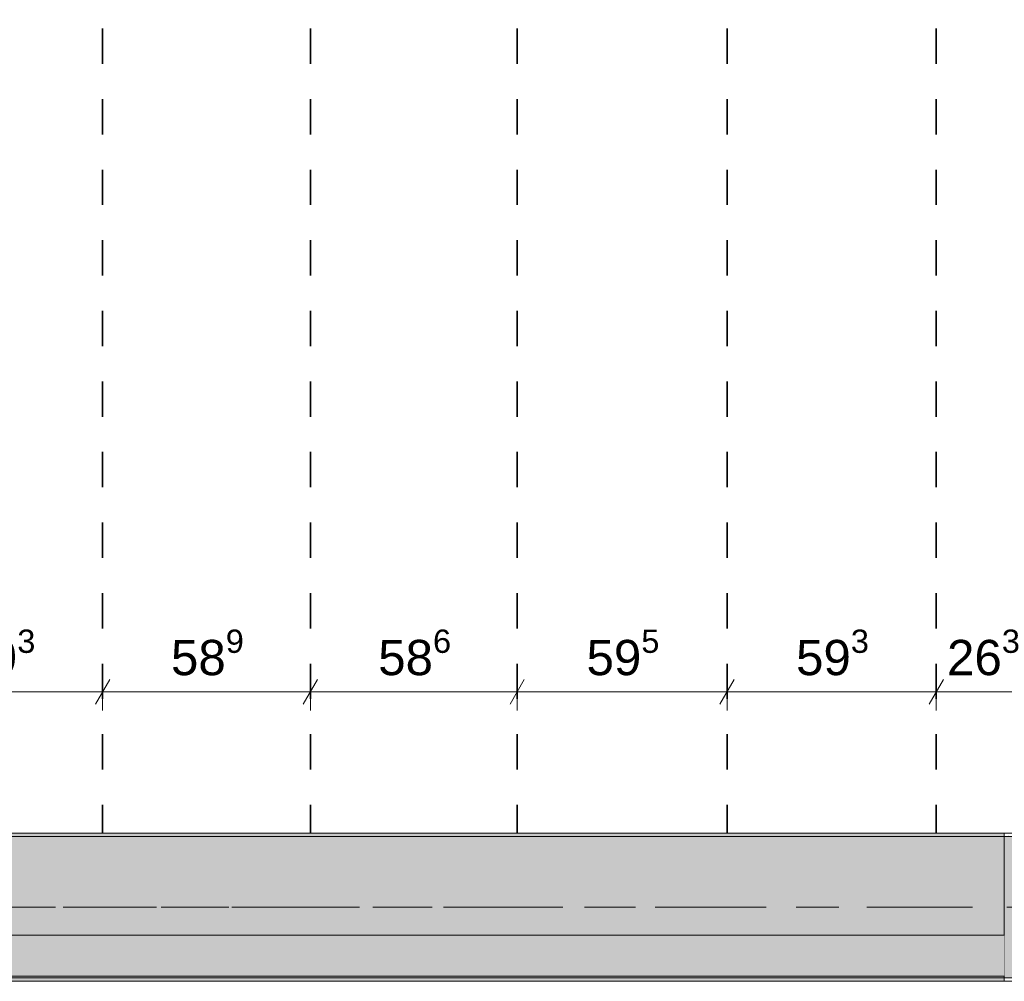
# Model space of a CAD drawing. Header units: metres. Extents: x -3.6 to 84.5, y -11 to 16.8.
# Tile 162 of 228: x 44.4 to 47.2, y 8.1 to 10.8. Entities that reach past the tile are written whole.
import ezdxf

# ---------------------------------------------------------------- set-up
doc = ezdxf.new("R2010")
doc.units = ezdxf.units.M
doc.header["$MEASUREMENT"] = 0
for name, pattern in [('Achse', [0.2, 0.1, -0.05, 0, -0.05]), ('Strichlinie doppelt', [0.546806, 0.264583, -0.105833, 0.070556, -0.105833]), ('Wipeout_Contour', [1, 0, -1])]:
    doc.linetypes.add(name, pattern=pattern)
for name, color, linetype in [('155 - Bemaßung_ Beschriftung.Ausbau - Deckenelemente', 7, 'Continuous'), ('451 - Universal.Achsen Raster', 7, 'Continuous'), ('605 - Struktur.Wand Innen', 7, 'Continuous'), ('607 - Struktur.Stütze', 7, 'Continuous'), ('608 - Struktur.Träger', 7, 'Continuous')]:
    doc.layers.add(name, color=color, linetype=linetype)
doc.styles.add('ERSTELLTER_STIL_2', font='txt')
doc.dimstyles.new('ERSTELLTER_STIL__1', dxfattribs={"dimtxt": 0.1, "dimasz": 0.0532, "dimexe": 0.18, "dimexo": 0.0625, "dimgap": 0, "dimtad": 1, "dimtih": 1, "dimtoh": 1, "dimzin": 0, "dimdsep": 46, "dimtxsty": 'ERSTELLTER_STIL_2', "dimblk": 'ARROWHEAD_2', "dimblk1": 'ARROWHEAD_2', "dimblk2": 'ARROWHEAD_2', "dimcen": 0.09, "dimse1": 1, "dimse2": 1, "dimclrd": 7, "dimclre": 7, "dimclrt": 7, "dimazin": 0, "dimtfac": 1, "dimtdec": 4, "dimtmove": 0, "dimatfit": 3, "dimfxl": 1, "dimtolj": 1, "dimtzin": 0, "dimarcsym": 0})
pattern_1 = [(45, (0, 0), (-0.01767767, 0.01767767), [0, -0.025])]

# ---------------------------------------------------------------- blocks, each defined once
blk = doc.blocks.new('*D146')
at = {"layer": '155 - Bemaßung_ Beschriftung.Ausbau - Deckenelemente', "color": 7, "linetype": 'Continuous', "lineweight": 5}
for p, q in [((44.021, 8.8575), (44.021, 8.9625)), ((44.614, 8.8575), (44.614, 8.9625)), ((44.0412, 8.945), (44.0008, 8.875)), ((44.6342, 8.945), (44.5938, 8.875)), ((43.9868, 8.91), (44.021, 8.91)), ((44.021, 8.91), (44.614, 8.91))]:
    blk.add_line(p, q, dxfattribs=at)
at = {"layer": '155 - Bemaßung_ Beschriftung.Ausbau - Deckenelemente', "color": 7, "lineweight": 5, "insert": (44.2166, 8.9283), "char_height": 0.1, "attachment_point": 7, "style": 'ERSTELLTER_STIL_2'}
blk.add_mtext('\\A1;{\\pql;\\fArial|b0|i0|c0|p38;59\\fArial|b0|i0|c0|p38;\\A1{\\H.66x;\\S3^  ;}}', dxfattribs=at)
blk = doc.blocks.new('ARROWHEAD_2')
at = {"color": 0, "linetype": 'Continuous', "lineweight": 0}
for p, q in [((-0.378, -0.655), (0.378, 0.655)), ((0, 0), (-1, 0))]:
    blk.add_line(p, q, dxfattribs=at)
blk = doc.blocks.new('*D147')
at = {"layer": '155 - Bemaßung_ Beschriftung.Ausbau - Deckenelemente', "color": 7, "linetype": 'Continuous', "lineweight": 5}
for p, q in [((44.614, 8.8575), (44.614, 8.9625)), ((45.203, 8.8575), (45.203, 8.9625)), ((44.6342, 8.945), (44.5938, 8.875)), ((45.2232, 8.945), (45.1828, 8.875)), ((44.614, 8.91), (45.203, 8.91))]:
    blk.add_line(p, q, dxfattribs=at)
at = {"layer": '155 - Bemaßung_ Beschriftung.Ausbau - Deckenelemente', "color": 7, "lineweight": 5, "insert": (44.8076, 8.9283), "char_height": 0.1, "attachment_point": 7, "style": 'ERSTELLTER_STIL_2'}
blk.add_mtext('\\A1;{\\pql;\\fArial|b0|i0|c0|p38;58\\fArial|b0|i0|c0|p38;\\A1{\\H.66x;\\S9^  ;}}', dxfattribs=at)
blk = doc.blocks.new('*D148')
at = {"layer": '155 - Bemaßung_ Beschriftung.Ausbau - Deckenelemente', "color": 7, "linetype": 'Continuous', "lineweight": 5}
for p, q in [((45.203, 8.8575), (45.203, 8.9625)), ((45.789, 8.8575), (45.789, 8.9625)), ((45.2232, 8.945), (45.1828, 8.875)), ((45.8092, 8.945), (45.7688, 8.875)), ((45.203, 8.91), (45.789, 8.91))]:
    blk.add_line(p, q, dxfattribs=at)
at = {"layer": '155 - Bemaßung_ Beschriftung.Ausbau - Deckenelemente', "color": 7, "lineweight": 5, "insert": (45.3951, 8.9283), "char_height": 0.1, "attachment_point": 7, "style": 'ERSTELLTER_STIL_2'}
blk.add_mtext('\\A1;{\\pql;\\fArial|b0|i0|c0|p38;58\\fArial|b0|i0|c0|p38;\\A1{\\H.66x;\\S6^  ;}}', dxfattribs=at)
blk = doc.blocks.new('*D149')
at = {"layer": '155 - Bemaßung_ Beschriftung.Ausbau - Deckenelemente', "color": 7, "linetype": 'Continuous', "lineweight": 5}
for p, q in [((45.789, 8.8575), (45.789, 8.9625)), ((46.384, 8.8575), (46.384, 8.9625)), ((45.8092, 8.945), (45.7688, 8.875)), ((46.4042, 8.945), (46.3638, 8.875)), ((45.789, 8.91), (46.384, 8.91))]:
    blk.add_line(p, q, dxfattribs=at)
at = {"layer": '155 - Bemaßung_ Beschriftung.Ausbau - Deckenelemente', "color": 7, "lineweight": 5, "insert": (45.9856, 8.9283), "char_height": 0.1, "attachment_point": 7, "style": 'ERSTELLTER_STIL_2'}
blk.add_mtext('\\A1;{\\pql;\\fArial|b0|i0|c0|p38;59\\fArial|b0|i0|c0|p38;\\A1{\\H.66x;\\S5^  ;}}', dxfattribs=at)
blk = doc.blocks.new('*D150')
at = {"layer": '155 - Bemaßung_ Beschriftung.Ausbau - Deckenelemente', "color": 7, "linetype": 'Continuous', "lineweight": 5}
for p, q in [((46.384, 8.8575), (46.384, 8.9625)), ((46.977, 8.8575), (46.977, 8.9625)), ((46.4042, 8.945), (46.3638, 8.875)), ((46.9972, 8.945), (46.9568, 8.875)), ((46.384, 8.91), (46.977, 8.91))]:
    blk.add_line(p, q, dxfattribs=at)
at = {"layer": '155 - Bemaßung_ Beschriftung.Ausbau - Deckenelemente', "color": 7, "lineweight": 5, "insert": (46.5796, 8.9283), "char_height": 0.1, "attachment_point": 7, "style": 'ERSTELLTER_STIL_2'}
blk.add_mtext('\\A1;{\\pql;\\fArial|b0|i0|c0|p38;59\\fArial|b0|i0|c0|p38;\\A1{\\H.66x;\\S3^  ;}}', dxfattribs=at)
blk = doc.blocks.new('*D151')
at = {"layer": '155 - Bemaßung_ Beschriftung.Ausbau - Deckenelemente', "color": 7, "linetype": 'Continuous', "lineweight": 5}
for p, q in [((46.977, 8.8575), (46.977, 8.9625)), ((47.24, 8.8575), (47.24, 8.9625)), ((46.9972, 8.945), (46.9568, 8.875)), ((47.2198, 8.875), (47.2602, 8.945)), ((46.977, 8.91), (47.24, 8.91)), ((47.24, 8.91), (47.2743, 8.91))]:
    blk.add_line(p, q, dxfattribs=at)
at = {"layer": '155 - Bemaßung_ Beschriftung.Ausbau - Deckenelemente', "color": 7, "lineweight": 5, "insert": (47.0076, 8.9283), "char_height": 0.1, "attachment_point": 7, "style": 'ERSTELLTER_STIL_2'}
blk.add_mtext('\\A1;{\\pql;\\fArial|b0|i0|c0|p38;26\\fArial|b0|i0|c0|p38;\\A1{\\H.66x;\\S3^  ;}}', dxfattribs=at)

msp = doc.modelspace()

# ---------------------------------------------------------------- hatches: boundary and pattern name
at = {"layer": '607 - Struktur.Stütze', "linetype": 'Continuous', "lineweight": 0, "true_color": 0x000000}
h = msp.add_hatch(dxfattribs=at)
h.set_pattern_fill('Gips_0001', color=18, style=0, pattern_type=2)
h.set_pattern_definition(pattern_1)
h.paths.add_polyline_path([(47.17, 8.51), (47.17, 8.09), (47.49, 8.09), (47.49, 8.51), (47.41, 8.51), (47.41, 8.5), (47.48, 8.5), (47.48, 8.1), (47.18, 8.1), (47.18, 8.5), (47.24, 8.5), (47.24, 8.51)])
at = {"layer": '608 - Struktur.Träger', "linetype": 'Continuous', "lineweight": 0, "true_color": 0x000000}
h = msp.add_hatch(dxfattribs=at)
h.set_pattern_fill('Gips_0001', color=18, style=0, pattern_type=2)
h.set_pattern_definition(pattern_1)
h.paths.add_polyline_path([(43.81, 8.51), (43.81, 8.5), (47.17, 8.5), (47.17, 8.51)])

# ---------------------------------------------------------------- linework, layer by layer
at = {"layer": '155 - Bemaßung_ Beschriftung.Ausbau - Deckenelemente', "color": 7, "linetype": 'Achse', "lineweight": 35}
for p, q in [((44.614, 12.99), (44.614, 8.51)), ((45.203, 12.99), (45.203, 8.51)), ((45.789, 12.99), (45.789, 8.51)), ((46.384, 12.99), (46.384, 8.51)), ((46.977, 12.99), (46.977, 8.51))]:
    msp.add_line(p, q, dxfattribs=at)
at = {"layer": '451 - Universal.Achsen Raster', "color": 160, "linetype": 'Strichlinie doppelt', "lineweight": 9, "true_color": 0x3232ff}
msp.add_line((64.935, 8.3), (-3.175, 8.3), dxfattribs=at)
at = {"layer": '607 - Struktur.Stütze', "color": 7, "linetype": 'Continuous', "lineweight": 5, "flags": 128}
msp.add_lwpolyline([(47.24, 8.51), (47.17, 8.51), (47.17, 8.09), (47.49, 8.09), (47.49, 8.51), (47.41, 8.51)], dxfattribs=at)
at = {"layer": '608 - Struktur.Träger', "color": 7, "linetype": 'Continuous', "lineweight": 13}
for p, q in [((0.38, 8.51), (61.88, 8.51)), ((47.17, 8.5), (43.81, 8.5)), ((47.49, 8.5), (47.17, 8.5)), ((0.38, 8.09), (61.88, 8.09))]:
    msp.add_line(p, q, dxfattribs=at)
at = {"layer": '608 - Struktur.Träger', "color": 7, "linetype": 'Continuous', "lineweight": 5}
for p, q in [((47.17, 8.51), (43.81, 8.51)), ((47.17, 8.51), (47.17, 8.5)), ((47.17, 8.09), (40.29, 8.09))]:
    msp.add_line(p, q, dxfattribs=at)
at = {"layer": '608 - Struktur.Träger', "color": 7, "linetype": 'Achse', "lineweight": 9}
msp.add_line((0.38, 8.3), (61.88, 8.3), dxfattribs=at)

# ---------------------------------------------------------------- dimensions: what is measured, and where the dimension line sits
at = {"layer": '155 - Bemaßung_ Beschriftung.Ausbau - Deckenelemente', "color": 7, "linetype": 'Continuous', "lineweight": 5}
for base, p1, p2, picture, middle in [((47.24, 8.91), (46.977, 8.51), (47.24, 10.75), '*D151', (47.2189, 8.98)), ((44.614, 8.91), (44.021, 8.51), (44.614, 8.51), '*D146', (44.4279, 8.98)), ((45.203, 8.91), (44.614, 8.51), (45.203, 8.51), '*D147', (45.0189, 8.98)), ((45.789, 8.91), (45.203, 8.51), (45.789, 8.51), '*D148', (45.6064, 8.98)), ((46.38402, 8.90998), (45.78903, 8.50998), (46.38402, 8.50998), '*D149', (46.19689, 8.97998)), ((46.977, 8.91), (46.384, 8.51), (46.977, 8.51), '*D150', (46.7909, 8.98))]:
    dim = msp.add_linear_dim(base=base, p1=p1, p2=p2, dimstyle='ERSTELLTER_STIL__1', dxfattribs=at)
    dim.commit()
    dim.dimension.update_dxf_attribs({"geometry": picture, "text_midpoint": middle, "dimtype": 160})

# ---------------------------------------------------------------- next in the draw order: wipeouts: each hides what was drawn before it
at = {"color": 254, "linetype": 'Wipeout_Contour', "lineweight": 0, "ltscale": 184.867923}
msp.add_wipeout([(47.17, 8.2205), (43.81, 8.2205), (43.81, 8.105), (47.17, 8.105)], dxfattribs=at).dxf.layer = '605 - Struktur.Wand Innen'

# ---------------------------------------------------------------- next in the draw order: hatches: boundary and pattern name
at = {"layer": '608 - Struktur.Träger', "linetype": 'Continuous', "lineweight": 0, "true_color": 0x000000}
h = msp.add_hatch(dxfattribs=at)
h.set_pattern_fill('Beton__Stahlbeton_0001', color=18, style=0, pattern_type=2)
h.set_pattern_definition([(45, (0, 0), (-0.08485281, 0.08485281), []), (45, (-0.04243, 0.04243), (-0.08485281, 0.08485281), [0.09, -0.03])])
h.paths.add_polyline_path([(0.69, 8.5), (0.38, 8.5), (0.38, 8.1), (0.69, 8.1), (7.57, 8.1), (7.89, 8.1), (11.17, 8.1), (11.49, 8.1), (14.77, 8.1), (15.09, 8.1), (18.37, 8.1), (18.69, 8.1), (25.57, 8.1), (25.89, 8.1), (29.23, 8.1), (29.4, 8.1), (32.77, 8.1), (33.09, 8.1), (39.97, 8.1), (40.29, 8.1), (47.17, 8.1), (47.49, 8.1), (50.77, 8.1), (51.09, 8.1), (54.37, 8.1), (54.69, 8.1), (61.57, 8.1), (61.88, 8.1), (61.88, 8.5), (61.57, 8.5), (58.205, 8.5), (58.055, 8.5), (54.69, 8.5), (54.37, 8.5), (51.09, 8.5), (50.77, 8.5), (47.49, 8.5), (47.17, 8.5), (43.81, 8.5), (43.66, 8.5), (40.29, 8.5), (39.97, 8.5), (39.03, 8.5), (38.9, 8.5), (37.71, 8.5), (37.58, 8.5), (36.61, 8.5), (36.46, 8.5), (33.09, 8.5), (32.77, 8.5), (29.4, 8.5), (29.23, 8.5), (25.89, 8.5), (25.57, 8.5), (18.69, 8.5), (18.37, 8.5), (15.09, 8.5), (14.77, 8.5), (11.49, 8.5), (11.17, 8.5), (7.89, 8.5), (7.57, 8.5)])
h = msp.add_hatch(dxfattribs=at)
h.set_pattern_fill('Gips_0001', color=18, style=0, pattern_type=2)
h.set_pattern_definition(pattern_1)
h.paths.add_polyline_path([(40.29, 8.09), (47.17, 8.09), (47.17, 8.1), (40.29, 8.1)])

# ---------------------------------------------------------------- next in the draw order: linework, layer by layer
at = {"layer": '605 - Struktur.Wand Innen', "color": 7, "linetype": 'Continuous', "lineweight": 13, "flags": 128}
for points in [[(47.17, 8.2205), (44.02, 8.2205)], [(44.02, 8.105), (47.17, 8.105)]]:
    msp.add_lwpolyline(points, dxfattribs=at)
at = {"layer": '608 - Struktur.Träger', "color": 7, "linetype": 'Continuous', "lineweight": 5}
msp.add_line((47.17, 8.1), (47.17, 8.09), dxfattribs=at)
at = {"layer": '608 - Struktur.Träger', "color": 7, "linetype": 'Continuous', "lineweight": 13, "flags": 128}
msp.add_lwpolyline([(54.69, 8.1), (54.37, 8.1), (51.09, 8.1), (50.77, 8.1), (47.49, 8.1), (47.17, 8.1), (40.29, 8.1), (39.97, 8.1), (33.09, 8.1), (32.77, 8.1), (29.4, 8.1), (29.23, 8.1), (25.89, 8.1), (25.57, 8.1), (18.69, 8.1), (18.37, 8.1), (15.09, 8.1), (14.77, 8.1), (11.49, 8.1), (11.17, 8.1), (7.89, 8.1), (7.57, 8.1), (0.69, 8.1), (0.38, 8.1)], dxfattribs=at)

doc.saveas('drawing.dxf')
